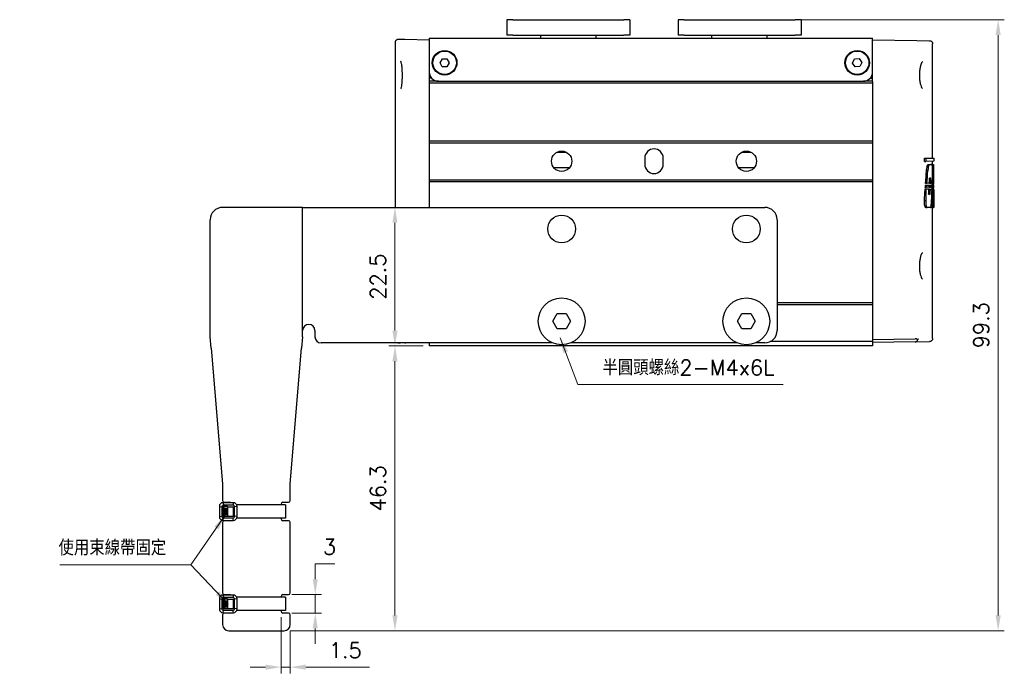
# Model space of a CAD drawing. Header units: inches. Extents: x 0 to 5655, y -2263 to 1330.
# Tile 107 of 239: x 5355 to 5515, y -1097 to -991. Entities that reach past the tile are written whole.
import ezdxf

# ---------------------------------------------------------------- set-up
doc = ezdxf.new("R2010")
doc.units = ezdxf.units.IN
doc.header["$MEASUREMENT"] = 0
for name, color, linetype, lineweight in [('AM_0', 7, 'Continuous', 30), ('AM_5', 3, 'Continuous', 15), ('可見 (ISO)', 7, 'Continuous', 25)]:
    doc.layers.add(name, color=color, linetype=linetype, lineweight=lineweight)
doc.styles.add('尺寸標註', font='romans.shx', dxfattribs={"bigfont": 'CHINESET.SHX'})
doc.dimstyles.new('CNS1', dxfattribs={"dimtxt": 2.5, "dimasz": 2.5, "dimexe": 1, "dimexo": 1, "dimgap": 1.5, "dimtad": 1, "dimtoh": 1, "dimdec": 1, "dimdsep": 46, "dimtxsty": '尺寸標註', "dimcen": 0, "dimclrd": 2, "dimclre": 2, "dimclrt": 1, "dimadec": 0, "dimazin": 2, "dimtp": 0.1, "dimtm": 0.1, "dimtfac": 0.71, "dimtdec": 1, "dimtmove": 0, "dimatfit": 0, "dimfxl": 0, "dimlwd": 13, "dimlwe": 13, "dimarcsym": 0})
doc.dimstyles.new('CNS1$0', dxfattribs={"dimtxt": 2.5, "dimasz": 2.5, "dimexe": 1, "dimexo": 1, "dimgap": 1.5, "dimtad": 1, "dimtoh": 1, "dimdec": 1, "dimdsep": 46, "dimtxsty": '尺寸標註', "dimcen": 0, "dimclrd": 2, "dimclre": 2, "dimclrt": 1, "dimadec": 0, "dimazin": 2, "dimtp": 0.1, "dimtm": 0.1, "dimtfac": 0.71, "dimtdec": 1, "dimtmove": 0, "dimatfit": 0, "dimfxl": 0, "dimlwd": 13, "dimlwe": 13, "dimarcsym": 0})

# ---------------------------------------------------------------- blocks, each defined once
blk = doc.blocks.new('*D782')
at = {"layer": 'AM_5', "color": 2, "lineweight": 13}
for p, q in [((5482.03, -990.93), (5515.02, -990.93)), ((5514.02, -993.43), (5514.02, -1087.71)), ((5399.06, -1090.21), (5515.02, -1090.21))]:
    blk.add_line(p, q, dxfattribs=at)
at = {"layer": 'AM_5', "color": 2}
for points in [[(5513.6, -993.43), (5514.44, -993.43), (5514.02, -990.93)], [(5513.6, -1087.71), (5514.44, -1087.71), (5514.02, -1090.21)]]:
    blk.add_solid(points, dxfattribs=at)
at = {"layer": 'Defpoints', "color": 0}
for p in [(5481.03, -990.93), (5398.06, -1090.21), (5514.02, -1090.21)]:
    blk.add_point(p, dxfattribs=at)
at = {"layer": 'AM_5', "color": 1, "insert": (5511.27, -1040.57), "char_height": 2.5, "attachment_point": 5, "rotation": 90, "style": '尺寸標註'}
blk.add_mtext('99.3', dxfattribs=at)
blk = doc.blocks.new('*D745')
at = {"layer": 'AM_5', "color": 2, "lineweight": 13}
for p, q in [((5420.63, -1043.93), (5415.06, -1043.93)), ((5416.06, -1046.43), (5416.06, -1087.71)), ((5399.06, -1090.21), (5417.06, -1090.21))]:
    blk.add_line(p, q, dxfattribs=at)
at = {"layer": 'AM_5', "color": 2}
for points in [[(5415.64, -1046.43), (5416.48, -1046.43), (5416.06, -1043.93)], [(5415.64, -1087.71), (5416.48, -1087.71), (5416.06, -1090.21)]]:
    blk.add_solid(points, dxfattribs=at)
at = {"layer": 'Defpoints', "color": 0}
for p in [(5421.63, -1043.93), (5398.06, -1090.21), (5416.06, -1090.21)]:
    blk.add_point(p, dxfattribs=at)
at = {"layer": 'AM_5', "color": 1, "insert": (5413.31, -1067.07), "char_height": 2.5, "attachment_point": 5, "rotation": 90, "style": '尺寸標註'}
blk.add_mtext('46.3', dxfattribs=at)
blk = doc.blocks.new('*D784')
at = {"layer": 'AM_5', "color": 2, "lineweight": 13}
for p, q in [((5420.63, -1021.43), (5415.06, -1021.43)), ((5416.06, -1041.43), (5416.06, -1023.93)), ((5420.63, -1043.93), (5415.06, -1043.93))]:
    blk.add_line(p, q, dxfattribs=at)
at = {"layer": 'AM_5', "color": 2}
for points in [[(5415.64, -1023.93), (5416.48, -1023.93), (5416.06, -1021.43)], [(5415.64, -1041.43), (5416.48, -1041.43), (5416.06, -1043.93)]]:
    blk.add_solid(points, dxfattribs=at)
at = {"layer": 'Defpoints', "color": 0}
for p in [(5416.06, -1021.43), (5421.63, -1021.43), (5421.63, -1043.93)]:
    blk.add_point(p, dxfattribs=at)
at = {"layer": 'AM_5', "color": 1, "insert": (5413.31, -1032.68), "char_height": 2.5, "attachment_point": 5, "rotation": 90, "style": '尺寸標註'}
blk.add_mtext('22.5', dxfattribs=at)
blk = doc.blocks.new('*D743')
at = {"layer": 'AM_5', "color": 2, "lineweight": 13}
for p, q in [((5403.12, -1081.83), (5403.12, -1079.33)), ((5403.12, -1079.33), (5406.28, -1079.33)), ((5399.31, -1084.33), (5404.12, -1084.33)), ((5403.12, -1087.33), (5403.12, -1084.33)), ((5399.31, -1087.33), (5404.12, -1087.33)), ((5403.12, -1089.83), (5403.12, -1092.33))]:
    blk.add_line(p, q, dxfattribs=at)
at = {"layer": 'AM_5', "color": 2}
for points in [[(5402.7, -1081.83), (5403.53, -1081.83), (5403.12, -1084.33)], [(5402.7, -1089.83), (5403.53, -1089.83), (5403.12, -1087.33)]]:
    blk.add_solid(points, dxfattribs=at)
at = {"layer": 'Defpoints', "color": 0}
for p in [(5398.31, -1084.33), (5403.12, -1084.33), (5398.31, -1087.33)]:
    blk.add_point(p, dxfattribs=at)
at = {"layer": 'AM_5', "color": 1, "insert": (5405.45, -1076.58), "char_height": 2.5, "attachment_point": 5, "style": '尺寸標註'}
blk.add_mtext('3', dxfattribs=at)
blk = doc.blocks.new('*D778')
at = {"layer": 'AM_5', "color": 2, "lineweight": 13}
for p, q in [((5397.56, -1087.98), (5397.56, -1097.13)), ((5399.06, -1090.21), (5399.06, -1097.13)), ((5395.06, -1096.13), (5392.56, -1096.13)), ((5397.56, -1096.13), (5399.06, -1096.13)), ((5401.56, -1096.13), (5411.94, -1096.13))]:
    blk.add_line(p, q, dxfattribs=at)
at = {"layer": 'AM_5', "color": 2}
for points in [[(5395.06, -1095.71), (5395.06, -1096.54), (5397.56, -1096.13)], [(5401.56, -1095.71), (5401.56, -1096.54), (5399.06, -1096.13)]]:
    blk.add_solid(points, dxfattribs=at)
at = {"layer": 'Defpoints', "color": 0}
for p in [(5397.56, -1086.98), (5399.06, -1089.21), (5399.06, -1096.13)]:
    blk.add_point(p, dxfattribs=at)
at = {"layer": 'AM_5', "color": 1, "insert": (5408, -1093.38), "char_height": 2.5, "attachment_point": 5, "style": '尺寸標註'}
blk.add_mtext('1.5', dxfattribs=at)

msp = doc.modelspace()

# ---------------------------------------------------------------- hatches: boundary and pattern name
h = msp.add_hatch()
h.set_pattern_fill('ANSI34', color=256, scale=0.01, angle=45)
h.set_pattern_definition([(90, (3763.37394, -157.52747), (-0.1905, 5e-17), []), (90, (3763.4057, -157.49572), (-0.1905, 5e-17), []), (90, (3763.43744, -157.46397), (-0.1905, 5e-17), []), (90, (3763.4692, -157.43222), (-0.1905, 5e-17), [])])
h.paths.add_polyline_path([(5388.842, -1070.332), (5388.171, -1070.232), (5388.171, -1071.444), (5388.842, -1071.344)])
h = msp.add_hatch()
h.set_pattern_fill('ANSI34', color=256, scale=0.01, angle=45)
h.set_pattern_definition([(90, (3763.37394, -172.52747), (-0.1905, 5e-17), []), (90, (3763.4057, -172.49572), (-0.1905, 5e-17), []), (90, (3763.43744, -172.46397), (-0.1905, 5e-17), []), (90, (3763.4692, -172.43222), (-0.1905, 5e-17), [])])
h.paths.add_polyline_path([(5388.842, -1085.332), (5388.171, -1085.232), (5388.171, -1086.444), (5388.842, -1086.344)])

# ---------------------------------------------------------------- linework, layer by layer
for p, q in [((5389.813, -1069.403), (5388.142, -1069.403)), ((5388.142, -1069.403), (5388.242, -1069.803)), ((5389.813, -1069.403), (5389.713, -1069.803)), ((5398.28, -1069.732), (5398.28, -1071.936)), ((5387.542, -1070.003), (5387.542, -1071.673)), ((5387.542, -1070.003), (5387.942, -1070.103)), ((5388.171, -1070.232), (5388.842, -1070.332)), ((5388.842, -1070.103), (5388.842, -1070.003)), ((5388.842, -1070.103), (5389.813, -1070.103)), ((5390.413, -1070.003), (5390.013, -1070.103)), ((5390.413, -1071.673), (5390.413, -1070.003)), ((5387.542, -1071.673), (5387.942, -1071.573)), ((5388.142, -1072.273), (5388.242, -1071.873)), ((5388.142, -1072.273), (5389.813, -1072.273)), ((5388.171, -1071.444), (5388.842, -1071.344)), ((5388.842, -1071.673), (5388.242, -1071.673)), ((5388.842, -1071.673), (5388.842, -1071.573)), ((5388.842, -1071.573), (5389.813, -1071.573)), ((5389.813, -1072.273), (5389.713, -1071.873)), ((5390.413, -1071.673), (5390.013, -1071.573)), ((5398.28, -1071.936), (5390.352, -1071.936)), ((5387.542, -1085.003), (5387.542, -1086.673)), ((5387.542, -1085.003), (5387.942, -1085.103)), ((5389.813, -1084.403), (5388.142, -1084.403)), ((5388.142, -1084.403), (5388.242, -1084.803)), ((5388.171, -1085.232), (5388.842, -1085.332)), ((5388.842, -1085.103), (5388.842, -1085.003)), ((5388.842, -1085.103), (5389.813, -1085.103)), ((5389.813, -1084.403), (5389.713, -1084.803)), ((5390.413, -1085.003), (5390.013, -1085.103)), ((5390.413, -1086.673), (5390.413, -1085.003)), ((5398.28, -1084.732), (5398.28, -1086.936)), ((5387.542, -1086.673), (5387.942, -1086.573)), ((5388.142, -1087.273), (5388.242, -1086.873)), ((5388.142, -1087.273), (5389.813, -1087.273)), ((5388.171, -1086.444), (5388.842, -1086.344)), ((5388.842, -1086.673), (5388.242, -1086.673)), ((5388.842, -1086.673), (5388.842, -1086.573)), ((5388.842, -1086.573), (5389.813, -1086.573)), ((5389.813, -1087.273), (5389.713, -1086.873)), ((5390.413, -1086.673), (5390.013, -1086.573)), ((5398.28, -1086.936), (5390.352, -1086.936))]:
    msp.add_line(p, q)
for points in [[(5398.28, -1069.732), (5390.348, -1069.732)], [(5389.813, -1071.573), (5389.813, -1070.103)], [(5389.813, -1086.573), (5389.813, -1085.103)], [(5398.28, -1084.732), (5390.348, -1084.732)]]:
    msp.add_lwpolyline(points)
for points in [[(5387.942, -1070.103), (5387.942, -1071.573, 0.4142136), (5388.242, -1071.873), (5389.713, -1071.873, 0.4142136), (5390.013, -1071.573), (5390.013, -1070.103, 0.4142136), (5389.713, -1069.803), (5388.242, -1069.803, 0.4142136)], [(5387.942, -1085.103), (5387.942, -1086.573, 0.4142136), (5388.242, -1086.873), (5389.713, -1086.873, 0.4142136), (5390.013, -1086.573), (5390.013, -1085.103, 0.4142136), (5389.713, -1084.803), (5388.242, -1084.803, 0.4142136)]]:
    msp.add_lwpolyline(points, format="xyb", close=True)
for points in [[(5388.842, -1070.003), (5388.242, -1070.003, 0.4142136), (5388.142, -1070.103), (5388.142, -1071.573, 0.4142136), (5388.242, -1071.673)], [(5388.842, -1085.003), (5388.242, -1085.003, 0.4142136), (5388.142, -1085.103), (5388.142, -1086.573, 0.4142136), (5388.242, -1086.673)]]:
    msp.add_lwpolyline(points, format="xyb")
for points in [[(5388.842, -1070.032), (5388.842, -1071.644), (5388.171, -1071.644), (5388.171, -1070.032)], [(5388.842, -1085.032), (5388.842, -1086.644), (5388.171, -1086.644), (5388.171, -1085.032)]]:
    msp.add_lwpolyline(points, close=True)
for centre, start, end in [((5388.142, -1070.003), 90, 180), ((5389.813, -1070.003), 0, 90), ((5388.142, -1071.673), 180, 270), ((5389.813, -1071.673), 270, 0), ((5388.142, -1085.003), 90, 180), ((5389.813, -1085.003), 0, 90), ((5388.142, -1086.673), 180, 270), ((5389.813, -1086.673), 270, 0)]:
    msp.add_arc(centre, 0.6, start, end)
at = {"layer": '可見 (ISO)'}
for p, q in [((5434.227, -990.931), (5434.227, -993.431)), ((5435.227, -990.931), (5434.227, -990.931)), ((5435.227, -990.931), (5453.227, -990.931)), ((5454.227, -990.931), (5453.227, -990.931)), ((5454.227, -990.931), (5454.227, -993.431)), ((5462.033, -990.931), (5462.033, -993.431)), ((5463.033, -990.931), (5462.033, -990.931)), ((5463.033, -990.931), (5481.033, -990.931)), ((5482.033, -990.931), (5481.033, -990.931)), ((5482.033, -990.931), (5482.033, -993.431)), ((5416.639, -994.094), (5417.686, -994.112)), ((5417.686, -994.112), (5421.63, -994.181)), ((5421.63, -993.931), (5493.63, -993.931)), ((5421.63, -993.931), (5421.63, -995.431)), ((5435.227, -993.431), (5434.227, -993.431)), ((5435.227, -993.431), (5453.227, -993.431)), ((5439.727, -993.931), (5439.727, -993.431)), ((5448.727, -993.931), (5448.727, -993.431)), ((5454.227, -993.431), (5453.227, -993.431)), ((5463.033, -993.431), (5462.033, -993.431)), ((5463.033, -993.431), (5481.033, -993.431)), ((5467.533, -993.931), (5467.533, -993.431)), ((5476.533, -993.931), (5476.533, -993.431)), ((5482.033, -993.431), (5481.033, -993.431)), ((5493.63, -995.431), (5493.63, -993.931)), ((5493.63, -994.181), (5500.804, -994.306)), ((5500.804, -994.306), (5502.889, -994.343)), ((5416.13, -1021.431), (5416.13, -994.594)), ((5421.63, -995.431), (5421.63, -999.431)), ((5493.63, -999.431), (5493.63, -995.431)), ((5503.38, -1013.44), (5503.38, -994.842)), ((5423.379, -997.924), (5423.76, -997.278)), ((5423.76, -997.278), (5424.511, -997.284)), ((5424.511, -997.284), (5424.88, -997.938)), ((5490.382, -997.989), (5490.705, -997.312)), ((5490.705, -997.312), (5491.453, -997.254)), ((5491.453, -997.254), (5491.878, -997.873)), ((5423.749, -998.578), (5423.379, -997.924)), ((5424.499, -998.584), (5423.749, -998.578)), ((5424.88, -997.938), (5424.499, -998.584)), ((5490.806, -998.608), (5490.382, -997.989)), ((5491.554, -998.55), (5490.806, -998.608)), ((5491.878, -997.873), (5491.554, -998.55)), ((5421.63, -999.431), (5421.63, -1000.981)), ((5422.012, -1000.431), (5421.63, -1000.431)), ((5423.13, -1000.931), (5421.63, -1000.931)), ((5421.63, -1000.981), (5421.63, -1001.231)), ((5423.13, -1000.931), (5492.13, -1000.931)), ((5493.63, -1000.931), (5492.13, -1000.931)), ((5493.248, -1000.431), (5493.63, -1000.431)), ((5493.63, -1000.981), (5493.63, -999.431)), ((5493.63, -1000.981), (5493.63, -1001.231)), ((5421.63, -1001.231), (5421.63, -1010.681)), ((5493.63, -1001.231), (5421.63, -1001.231)), ((5493.63, -1001.231), (5493.63, -1010.681)), ((5421.63, -1010.681), (5421.63, -1010.981)), ((5493.63, -1010.681), (5421.63, -1010.681)), ((5421.63, -1010.981), (5421.63, -1016.981)), ((5493.63, -1010.981), (5421.63, -1010.981)), ((5493.63, -1010.681), (5493.63, -1010.981)), ((5493.63, -1010.981), (5493.63, -1016.981)), ((5456.63, -1013.431), (5456.63, -1014.431)), ((5459.63, -1014.431), (5459.63, -1013.431)), ((5502.043, -1013.417), (5502.25, -1013.42)), ((5502.043, -1013.948), (5502.043, -1013.417)), ((5502.25, -1013.42), (5502.25, -1013.945)), ((5502.25, -1013.42), (5503.58, -1013.444)), ((5503.58, -1013.444), (5503.58, -1013.921)), ((5502.043, -1013.948), (5502.25, -1013.945)), ((5503.58, -1013.921), (5502.25, -1013.945)), ((5502.634, -1014.448), (5502.838, -1014.451)), ((5502.838, -1014.451), (5503.266, -1014.459)), ((5503.266, -1014.459), (5503.065, -1014.455)), ((5503.336, -1014.511), (5503.536, -1014.515)), ((5503.38, -1014.512), (5503.38, -1013.925)), ((5503.38, -1014.461), (5503.524, -1014.463)), ((5503.536, -1014.515), (5503.579, -1014.515)), ((5502.386, -1015.505), (5502.592, -1015.506)), ((5503.11, -1016.664), (5502.887, -1016.668)), ((5421.63, -1016.981), (5421.63, -1017.281)), ((5493.63, -1016.981), (5421.63, -1016.981)), ((5421.63, -1017.281), (5421.63, -1021.431)), ((5493.63, -1017.281), (5421.63, -1017.281)), ((5493.63, -1016.981), (5493.63, -1017.281)), ((5493.63, -1017.281), (5493.63, -1036.934)), ((5502.169, -1018.428), (5502.375, -1018.432)), ((5502.189, -1018.17), (5502.395, -1018.167)), ((5502.217, -1017.801), (5502.423, -1017.805)), ((5502.244, -1017.52), (5502.45, -1017.516)), ((5502.375, -1018.432), (5502.783, -1018.439)), ((5502.795, -1018.16), (5502.395, -1018.167)), ((5502.423, -1017.805), (5502.816, -1017.811)), ((5502.839, -1017.509), (5502.45, -1017.516)), ((5502.82, -1018.439), (5503.023, -1018.443)), ((5502.835, -1018.159), (5503.038, -1018.155)), ((5502.852, -1017.812), (5503.055, -1017.816)), ((5502.867, -1017.509), (5503.07, -1017.505)), ((5503.023, -1018.443), (5503.282, -1018.447)), ((5503.291, -1018.151), (5503.038, -1018.155)), ((5503.055, -1017.816), (5503.303, -1017.82)), ((5503.314, -1017.501), (5503.07, -1017.505)), ((5503.236, -1018.283), (5503.437, -1018.28)), ((5503.281, -1017.633), (5503.481, -1017.629)), ((5503.298, -1017.951), (5503.458, -1017.954)), ((5503.38, -1017.953), (5503.38, -1017.631)), ((5503.38, -1017.821), (5503.579, -1017.825)), ((5503.38, -1018.58), (5503.38, -1018.281)), ((5503.38, -1018.449), (5503.58, -1018.453)), ((5503.566, -1018.277), (5503.437, -1018.28)), ((5503.458, -1017.954), (5503.564, -1017.956)), ((5503.562, -1017.628), (5503.481, -1017.629)), ((5503.563, -1017.497), (5503.578, -1017.496)), ((5503.565, -1018.146), (5503.58, -1018.146)), ((5502.087, -1019.499), (5502.293, -1019.5)), ((5502.731, -1019.286), (5502.979, -1019.29)), ((5503.278, -1018.579), (5503.418, -1018.581)), ((5503.418, -1018.581), (5503.567, -1018.584)), ((5503.571, -1019.506), (5503.579, -1019.507)), ((5503.58, -1018.601), (5503.58, -1021.306)), ((5401.06, -1021.431), (5388.06, -1021.431)), ((5401.06, -1021.431), (5476.13, -1021.431)), ((5401.06, -1041.431), (5401.06, -1021.431)), ((5401.06, -1042.434), (5401.06, -1021.431)), ((5502.049, -1020.333), (5502.255, -1020.334)), ((5502.261, -1021.457), (5502.466, -1021.454)), ((5503.013, -1021.444), (5502.466, -1021.454)), ((5503.013, -1021.444), (5503.156, -1021.442)), ((5503.388, -1021.438), (5503.156, -1021.442)), ((5503.38, -1042.719), (5503.38, -1021.438)), ((5503.388, -1021.438), (5503.514, -1021.435)), ((5503.577, -1021.434), (5503.514, -1021.435)), ((5503.574, -1020.337), (5503.578, -1020.337)), ((5503.577, -1021.434), (5503.578, -1021.434)), ((5386.06, -1042.434), (5386.06, -1023.431)), ((5478.13, -1023.431), (5478.13, -1041.431)), ((5493.63, -1036.934), (5478.13, -1036.934)), ((5493.63, -1037.234), (5478.13, -1037.234)), ((5493.63, -1036.934), (5493.63, -1037.234)), ((5493.63, -1037.234), (5493.63, -1043.234)), ((5441.686, -1039.931), (5442.408, -1038.681)), ((5442.408, -1038.681), (5443.851, -1038.681)), ((5443.851, -1038.681), (5444.573, -1039.931)), ((5471.686, -1039.931), (5472.408, -1038.681)), ((5472.408, -1038.681), (5473.851, -1038.681)), ((5473.851, -1038.681), (5474.573, -1039.931)), ((5442.408, -1041.181), (5441.686, -1039.931)), ((5444.573, -1039.931), (5443.851, -1041.181)), ((5472.408, -1041.181), (5471.686, -1039.931)), ((5474.573, -1039.931), (5473.851, -1041.181)), ((5386.217, -1044.312), (5386.06, -1042.434)), ((5401.06, -1042.434), (5400.903, -1044.312)), ((5403.06, -1041.431), (5403.06, -1042.431)), ((5443.851, -1041.181), (5442.408, -1041.181)), ((5473.851, -1041.181), (5472.408, -1041.181)), ((5441.65, -1043.431), (5404.06, -1043.431)), ((5418.765, -1043.431), (5417.804, -1043.448)), ((5421.63, -1043.431), (5421.63, -1043.931)), ((5493.63, -1043.931), (5421.63, -1043.931)), ((5471.65, -1043.431), (5444.61, -1043.431)), ((5476.13, -1043.431), (5474.61, -1043.431)), ((5493.63, -1043.234), (5476.996, -1043.234)), ((5493.63, -1042.881), (5500.56, -1042.76)), ((5493.63, -1043.234), (5493.63, -1043.931)), ((5500.56, -1043.26), (5493.63, -1043.381)), ((5500.56, -1043.26), (5502.889, -1043.219)), ((5386.217, -1044.312), (5388.06, -1066.334)), ((5399.06, -1066.334), (5400.903, -1044.312)), ((5388.06, -1066.334), (5388.06, -1067.273)), ((5399.06, -1067.273), (5399.06, -1066.334)), ((5388.06, -1067.273), (5388.06, -1068.212)), ((5399.06, -1068.212), (5399.06, -1067.273)), ((5388.06, -1068.212), (5388.06, -1069.034)), ((5388.36, -1069.334), (5389.26, -1069.334)), ((5397.56, -1069.732), (5397.56, -1069.634)), ((5397.86, -1069.334), (5398.76, -1069.334)), ((5399.06, -1069.034), (5399.06, -1068.212)), ((5388.06, -1072.634), (5388.06, -1084.034)), ((5389.26, -1072.334), (5388.36, -1072.334)), ((5397.56, -1072.034), (5397.56, -1071.936)), ((5398.76, -1072.334), (5397.86, -1072.334)), ((5399.06, -1084.034), (5399.06, -1072.634)), ((5388.36, -1084.334), (5389.26, -1084.334)), ((5397.56, -1084.732), (5397.56, -1084.634)), ((5397.86, -1084.334), (5398.76, -1084.334)), ((5397.56, -1087.034), (5397.56, -1086.936)), ((5388.06, -1087.634), (5388.06, -1089.215)), ((5389.26, -1087.334), (5388.36, -1087.334)), ((5398.76, -1087.334), (5397.86, -1087.334)), ((5399.06, -1089.215), (5399.06, -1087.634)), ((5389.06, -1090.215), (5398.06, -1090.215))]:
    msp.add_line(p, q, dxfattribs=at)
for centre, radius in [((5424.13, -997.931), 2), ((5424.13, -997.931), 1.9), ((5491.13, -997.931), 2), ((5491.13, -997.931), 1.9), ((5443.13, -1013.931), 1.65), ((5473.13, -1013.931), 1.65), ((5443.13, -1024.931), 2.25), ((5473.13, -1024.931), 2.25), ((5443.13, -1039.931), 3.8), ((5473.13, -1039.931), 3.8)]:
    msp.add_circle(centre, radius, dxfattribs=at)
for centre, radius, start, end in [((5423.13, -999.431), 1.5, 180, 270), ((5492.13, -999.431), 1.5, 270, 0), ((5458.13, -1013.431), 1.5, 0, 180), ((5458.13, -1014.431), 1.5, 180, 0), ((5388.06, -1023.431), 2, 90, 180), ((5476.13, -1023.431), 2, 0, 90), ((5402.06, -1041.431), 1, 0, 180), ((5404.06, -1042.431), 1, 180, 270), ((5476.13, -1041.431), 2, 270, 0), ((5388.36, -1069.034), 0.3, 180, 270), ((5389.26, -1069.634), 0.3, 50.4478, 90), ((5397.86, -1069.634), 0.3, 90, 180), ((5398.76, -1069.034), 0.3, 270, 0), ((5388.36, -1072.634), 0.3, 90, 180), ((5389.26, -1072.034), 0.3, 270, 307.02651), ((5397.86, -1072.034), 0.3, 180, 270), ((5398.76, -1072.634), 0.3, 0, 90), ((5388.36, -1084.034), 0.3, 180, 270), ((5398.76, -1084.034), 0.3, 270, 0), ((5389.26, -1084.634), 0.3, 50.4478, 90), ((5397.86, -1084.634), 0.3, 90, 180), ((5389.26, -1087.034), 0.3, 270, 307.02651), ((5397.86, -1087.034), 0.3, 180, 270), ((5388.36, -1087.634), 0.3, 90, 180), ((5398.76, -1087.634), 0.3, 0, 90), ((5389.06, -1089.215), 1, 180, 270), ((5398.06, -1089.215), 1, 270, 0)]:
    msp.add_arc(centre, radius, start, end, dxfattribs=at)
for centre, major_axis, ratio, start_param, end_param in [((5019.07, -1005.722), (483.599, -27.563), 0.9518055, 0.0403762, 0.0407489), ((5017.121, -1005.722), (485.744, -27.685), 0.9518055, 0.0340978, 0.0408246), ((5013.597, -1016.307), (489.264, 27.886), 0.9518055, 6.2205422, 6.2272143), ((5050.812, -985.095), (451.866, -25.754), 0.9518055, 6.2676684, 6.272357), ((5048.727, -985.081), (454.148, -25.885), 0.9518055, 6.2680231, 6.2726769), ((5037.671, -995.248), (465.224, 26.301), 0.9509983, 6.1735593, 6.1754598), ((5040.871, -994.479), (461.833, -26.11), 0.9509983, 0.0070102, 0.0089245), ((5038.893, -994.474), (464.009, -26.233), 0.9509983, 0.0072522, 0.0091576), ((5018.326, -1004.837), (484.54, 27.617), 0.9518055, 6.1959616, 6.198897), ((5013.593, -1016.07), (489.267, -27.886), 0.9518055, 0.0567532, 0.0595571), ((5056.352, -985.408), (446.321, -25.438), 0.9518055, 6.2628038, 6.2653291), ((5457.631, -983.705), (0.938, -140.961), 0.324485, 1.3216306, 1.3243308), ((5054.252, -985.391), (448.618, -25.569), 0.9518055, 6.2631728, 6.2656789), ((5457.622, -983.698), (0.945, -141.591), 0.324513, 1.3227256, 1.3253607), ((5032.766, -995.168), (470.105, 26.794), 0.9518055, 6.169543, 6.1714361), ((5036.126, -994.406), (466.556, -26.592), 0.9518055, 0.0038534, 0.0057615), ((5457.633, -994.669), (-0.943, -141.573), 0.3244774, 1.40626, 1.4087532), ((5457.625, -993.909), (0.939, -140.97), 0.3245044, 1.395756, 1.398253), ((5034.111, -994.401), (468.768, -26.718), 0.9518055, 0.0040965, 0.0059956), ((5457.624, -993.909), (0.943, -141.587), 0.3245057, 1.3965407, 1.3989757), ((5020.489, -1004.964), (482.379, 27.494), 0.9518055, 6.1899596, 6.1940571), ((5457.63, -1012.634), (3.196, -55.505), 0.8222363, 1.4216371, 1.4240157), ((5019.07, -1005.722), (483.599, -27.563), 0.9518055, 0.033977, 0.0342621), ((5457.636, -1004.877), (-0.943, -141.568), 0.3244643, 1.4790556, 1.4814039), ((5457.63, -1012.634), (3.21, -55.748), 0.8222368, 1.4221447, 1.4280097), ((5457.631, -1019.738), (-0.855, 223.216), 0.2058141, 4.718145, 4.7195859), ((5457.632, -1016.003), (0.942, -141.574), 0.3244783, 1.5534981, 1.5557667), ((5013.877, -1015.983), (488.984, -27.87), 0.9518055, 0.052253, 0.0545136), ((5457.63, -1012.668), (3.277, -55.497), 0.8258607, 1.363513, 1.4154564), ((5382.798, -1017.372), (120.751, 3.422), 0.7876167, 6.2044937, 6.2240286), ((3495.912, -1042.792), (1994.635, 231.057), 0.9884314, 6.1772818, 6.1782167), ((4142.53, -1019.915), (1355.157, -128.728), 0.9828225, 0.0952167, 0.097347), ((5500.551, -1043.26), (-0.355, -0.365), 0.9656926, 3.0368334, 3.9139005)]:
    msp.add_ellipse(centre, major_axis=major_axis, ratio=ratio, start_param=start_param, end_param=end_param, dxfattribs=at)
for points, knots in [([(5416.13, -994.594), (5416.13, -994.54), (5416.139, -994.485), (5416.168, -994.399), (5416.184, -994.365), (5416.231, -994.287), (5416.268, -994.244), (5416.336, -994.188), (5416.364, -994.169), (5416.441, -994.127), (5416.494, -994.109), (5416.578, -994.096), (5416.609, -994.093), (5416.639, -994.094)], [0, 0, 0, 0, 0.016137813, 0.016137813, 0.027269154, 0.027269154, 0.043677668, 0.043677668, 0.053667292, 0.053667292, 0.070102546, 0.070102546, 0.079140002, 0.079140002, 0.079140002, 0.079140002]), ([(5502.889, -994.343), (5502.907, -994.343), (5502.926, -994.344), (5502.964, -994.349), (5502.982, -994.353), (5503.041, -994.367), (5503.081, -994.383), (5503.154, -994.423), (5503.189, -994.447), (5503.251, -994.504), (5503.278, -994.537), (5503.323, -994.608), (5503.342, -994.646), (5503.371, -994.736), (5503.38, -994.79), (5503.38, -994.842)], [0, 0, 0, 0, 0.005665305, 0.005665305, 0.011258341, 0.011258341, 0.023854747, 0.023854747, 0.036451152, 0.036451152, 0.049047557, 0.049047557, 0.061643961, 0.061643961, 0.077460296, 0.077460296, 0.077460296, 0.077460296]), ([(5417.019, -1002.177), (5417.019, -1002.177), (5417.021, -1002.174), (5417.031, -1002.155), (5417.043, -1002.129), (5417.075, -1002.039), (5417.096, -1001.962), (5417.142, -1001.746), (5417.167, -1001.595), (5417.212, -1001.235), (5417.232, -1001.019), (5417.26, -1000.558), (5417.269, -1000.306), (5417.271, -999.994), (5417.272, -999.932), (5417.271, -999.682), (5417.266, -999.494), (5417.248, -999.07), (5417.231, -998.835), (5417.189, -998.418), (5417.162, -998.232), (5417.106, -997.932), (5417.074, -997.814), (5417.036, -997.716), (5417.025, -997.695), (5417.019, -997.686), (5417.019, -997.685), (5417.019, -997.685)], [0.04344267, 0.04344267, 0.04344267, 0.04344267, 0.05792623, 0.05792623, 0.09186812, 0.09186812, 0.14379979, 0.14379979, 0.21096726, 0.21096726, 0.28478051, 0.28478051, 0.3599677, 0.3599677, 0.37860414, 0.37860414, 0.43487226, 0.43487226, 0.51064015, 0.51064015, 0.58602018, 0.58602018, 0.66059659, 0.66059659, 0.69361445, 0.69361445, 0.70175975, 0.70175975, 0.70175975, 0.70175975]), ([(5501.716, -997.785), (5501.716, -997.785), (5501.712, -997.786), (5501.683, -997.806), (5501.632, -997.861), (5501.54, -998.031), (5501.497, -998.134), (5501.408, -998.402), (5501.364, -998.578), (5501.291, -998.973), (5501.263, -999.198), (5501.238, -999.542), (5501.233, -999.657), (5501.23, -999.802), (5501.229, -999.83), (5501.228, -999.902), (5501.228, -999.946), (5501.23, -1000.119), (5501.234, -1000.25), (5501.257, -1000.604), (5501.283, -1000.827), (5501.351, -1001.228), (5501.395, -1001.411), (5501.492, -1001.72), (5501.547, -1001.848), (5501.647, -1002.021), (5501.696, -1002.066), (5501.714, -1002.076), (5501.716, -1002.077), (5501.716, -1002.077)], [0.02058745, 0.02058745, 0.02058745, 0.02058745, 0.04261405, 0.04261405, 0.1117834, 0.1117834, 0.16974833, 0.16974833, 0.23898281, 0.23898281, 0.31045124, 0.31045124, 0.34520826, 0.34520826, 0.35385918, 0.35385918, 0.36683885, 0.36683885, 0.40592037, 0.40592037, 0.47572147, 0.47572147, 0.54586335, 0.54586335, 0.61722936, 0.61722936, 0.6863431, 0.6863431, 0.70106315, 0.70106315, 0.70106315, 0.70106315]), ([(5502.386, -1015.505), (5502.388, -1015.487), (5502.389, -1015.47), (5502.409, -1015.246), (5502.436, -1015.059), (5502.496, -1014.76), (5502.534, -1014.631), (5502.594, -1014.501), (5502.614, -1014.469), (5502.634, -1014.448)], [0.05800558, 0.05800558, 0.05800558, 0.05800558, 0.06332183, 0.06332183, 0.12664365, 0.12664365, 0.19106866, 0.19106866, 0.22382893, 0.22382893, 0.22382893, 0.22382893]), ([(5502.838, -1014.451), (5502.818, -1014.473), (5502.797, -1014.505), (5502.738, -1014.634), (5502.701, -1014.763), (5502.641, -1015.061), (5502.614, -1015.248), (5502.594, -1015.471), (5502.593, -1015.489), (5502.592, -1015.506)], [-0.7314097, -0.7314097, -0.7314097, -0.7314097, -0.69875863, -0.69875863, -0.63448123, -0.63448123, -0.57129406, -0.57129406, -0.56599594, -0.56599594, -0.56599594, -0.56599594]), ([(5503.366, -1015.514), (5503.366, -1015.475), (5503.366, -1015.436), (5503.366, -1015.398), (5503.366, -1015.28), (5503.364, -1015.155), (5503.355, -1014.924), (5503.348, -1014.819), (5503.331, -1014.652), (5503.32, -1014.579), (5503.294, -1014.483), (5503.28, -1014.459), (5503.266, -1014.459), (5503.266, -1014.459), (5503.266, -1014.459)], [-0.0114878, -0.0114878, -0.0114878, -0.0114878, 0, 0, 0, 0.03528496, 0.03528496, 0.07056992, 0.07056992, 0.10613165, 0.10613165, 0.14169339, 0.14169339, 0.14222977, 0.14222977, 0.14222977, 0.14222977]), ([(5502.261, -1021.457), (5502.237, -1021.453), (5502.211, -1021.429), (5502.159, -1021.337), (5502.133, -1021.263), (5502.093, -1021.092), (5502.075, -1020.985), (5502.051, -1020.75), (5502.045, -1020.622), (5502.045, -1020.502), (5502.045, -1020.447), (5502.046, -1020.39), (5502.049, -1020.333)], [0.44147773, 0.44147773, 0.44147773, 0.44147773, 0.47423364, 0.47423364, 0.5113279, 0.5113279, 0.54744876, 0.54744876, 0.58356962, 0.58356962, 0.58356962, 0.60011318, 0.60011318, 0.60011318, 0.60011318]), ([(5502.255, -1020.334), (5502.253, -1020.39), (5502.252, -1020.447), (5502.252, -1020.623), (5502.258, -1020.751), (5502.282, -1020.986), (5502.3, -1021.093), (5502.34, -1021.262), (5502.366, -1021.335), (5502.417, -1021.426), (5502.443, -1021.449), (5502.466, -1021.454)], [-0.30715367, -0.30715367, -0.30715367, -0.30715367, -0.2906613, -0.2906613, -0.25441883, -0.25441883, -0.21817636, -0.21817636, -0.18148737, -0.18148737, -0.14912717, -0.14912717, -0.14912717, -0.14912717]), ([(5503.013, -1021.444), (5503.036, -1021.425), (5503.059, -1021.387), (5503.11, -1021.242), (5503.137, -1021.113), (5503.177, -1020.815), (5503.194, -1020.628), (5503.206, -1020.393), (5503.208, -1020.362), (5503.209, -1020.331)], [-0.23236406, -0.23236406, -0.23236406, -0.23236406, -0.18913603, -0.18913603, -0.12550456, -0.12550456, -0.06275228, -0.06275228, -0.05347203, -0.05347203, -0.05347203, -0.05347203]), ([(5503.578, -1020.337), (5503.578, -1020.392), (5503.577, -1020.448), (5503.577, -1020.619), (5503.578, -1020.744), (5503.579, -1020.974), (5503.579, -1021.079), (5503.58, -1021.245), (5503.58, -1021.316), (5503.579, -1021.406), (5503.579, -1021.429), (5503.578, -1021.434)], [-0.29746542, -0.29746542, -0.29746542, -0.29746542, -0.28131735, -0.28131735, -0.24615925, -0.24615925, -0.21100115, -0.21100115, -0.17584149, -0.17584149, -0.14486418, -0.14486418, -0.14486418, -0.14486418]), ([(5501.716, -1028.785), (5501.716, -1028.785), (5501.712, -1028.786), (5501.683, -1028.806), (5501.632, -1028.861), (5501.54, -1029.031), (5501.497, -1029.134), (5501.408, -1029.402), (5501.364, -1029.578), (5501.291, -1029.973), (5501.263, -1030.198), (5501.238, -1030.542), (5501.233, -1030.657), (5501.23, -1030.802), (5501.229, -1030.83), (5501.228, -1030.902), (5501.228, -1030.946), (5501.23, -1031.119), (5501.234, -1031.25), (5501.257, -1031.604), (5501.283, -1031.827), (5501.351, -1032.228), (5501.395, -1032.411), (5501.492, -1032.72), (5501.547, -1032.848), (5501.647, -1033.021), (5501.696, -1033.066), (5501.714, -1033.076), (5501.716, -1033.077), (5501.716, -1033.077)], [0.02058745, 0.02058745, 0.02058745, 0.02058745, 0.04261405, 0.04261405, 0.1117834, 0.1117834, 0.16974833, 0.16974833, 0.23898281, 0.23898281, 0.31045124, 0.31045124, 0.34520826, 0.34520826, 0.35385918, 0.35385918, 0.36683885, 0.36683885, 0.40592037, 0.40592037, 0.47572147, 0.47572147, 0.54586335, 0.54586335, 0.61722936, 0.61722936, 0.6863431, 0.6863431, 0.70106315, 0.70106315, 0.70106315, 0.70106315]), ([(5416.638, -1043.468), (5416.585, -1043.469), (5416.53, -1043.461), (5416.466, -1043.441), (5416.453, -1043.436), (5416.441, -1043.431)], [0, 0, 0, 0, 0.016137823, 0.016137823, 0.020194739, 0.020194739, 0.020194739, 0.020194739]), ([(5417.804, -1043.448), (5417.032, -1043.461), (5416.638, -1043.468), (5416.638, -1043.468), (5416.638, -1043.468), (5416.638, -1043.468), (5416.638, -1043.468)], [2.98138564, 2.98138564, 2.98138564, 2.98138564, 3.1415926, 3.1415926, 3.1415926, 3.14159265, 3.14159265, 3.14159265, 3.14159265]), ([(5417.668, -1043.431), (5417.688, -1043.436), (5417.709, -1043.441), (5417.754, -1043.447), (5417.779, -1043.448), (5417.804, -1043.448)], [0.048762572, 0.048762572, 0.048762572, 0.048762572, 0.05531586, 0.05531586, 0.062797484, 0.062797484, 0.062797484, 0.062797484]), ([(5500.56, -1043.26), (5500.591, -1043.259), (5500.622, -1043.256), (5500.683, -1043.244), (5500.712, -1043.235), (5500.781, -1043.205), (5500.815, -1043.181), (5500.876, -1043.122), (5500.9, -1043.086), (5500.931, -1043.011), (5500.939, -1042.972), (5500.941, -1042.933)], [0.000000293, 0.000000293, 0.000000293, 0.000000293, 0.009324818, 0.009324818, 0.018922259, 0.018922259, 0.033210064, 0.033210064, 0.049668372, 0.049668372, 0.066016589, 0.066016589, 0.066016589, 0.066016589]), ([(5501.025, -1042.76), (5501.022, -1042.769), (5501.019, -1042.778), (5501.009, -1042.808), (5501, -1042.828), (5500.976, -1042.877), (5500.96, -1042.905), (5500.941, -1042.933)], [-0.003851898, -0.003851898, -0.003851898, -0.003851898, 0, 0, 0.008616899, 0.008616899, 0.020897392, 0.020897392, 0.020897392, 0.020897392]), ([(5503.38, -1042.719), (5503.38, -1042.773), (5503.371, -1042.828), (5503.342, -1042.914), (5503.326, -1042.948), (5503.278, -1043.026), (5503.242, -1043.069), (5503.174, -1043.125), (5503.146, -1043.144), (5503.069, -1043.186), (5503.015, -1043.204), (5502.949, -1043.215), (5502.937, -1043.216), (5502.919, -1043.218), (5502.913, -1043.218), (5502.904, -1043.219), (5502.901, -1043.219), (5502.896, -1043.219), (5502.895, -1043.219), (5502.892, -1043.219), (5502.892, -1043.219), (5502.89, -1043.219), (5502.89, -1043.219), (5502.889, -1043.219), (5502.889, -1043.219), (5502.889, -1043.219), (5502.889, -1043.219), (5502.889, -1043.219), (5502.889, -1043.219), (5502.888, -1043.219), (5502.889, -1043.219), (5502.889, -1043.219)], [0, 0, 0, 0, 0.016139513, 0.016139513, 0.027264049, 0.027264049, 0.043672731, 0.043672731, 0.053661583, 0.053661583, 0.070096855, 0.070096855, 0.073741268, 0.073741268, 0.075572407, 0.075572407, 0.076489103, 0.076489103, 0.076947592, 0.076947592, 0.077176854, 0.077176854, 0.077291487, 0.077291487, 0.077348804, 0.077348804, 0.077377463, 0.077377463, 0.077391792, 0.077391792, 0.077470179, 0.077470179, 0.077470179, 0.077470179])]:
    msp.add_open_spline(points, degree=3, knots=knots, dxfattribs=at)
for points, weights in [([(5442.442, -1012.431), (5443.13, -1012.431), (5443.817, -1012.431)], [1.79251403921, 1.97176544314, 1.79251403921]), ([(5472.442, -1012.431), (5473.13, -1012.431), (5473.817, -1012.431)], [1.79251403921, 1.97176544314, 1.79251403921]), ([(5441.817, -1014.931), (5443.13, -1014.931), (5444.442, -1014.931)], [2.88408998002, 4.75874846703, 2.88408998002]), ([(5471.817, -1014.931), (5473.13, -1014.931), (5474.442, -1014.931)], [2.88408998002, 4.75874846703, 2.88408998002])]:
    msp.add_rational_spline(points, weights, degree=2, dxfattribs=at)
for points in [[(5503.064, -1014.455), (5503.064, -1014.455), (5503.065, -1014.455), (5503.065, -1014.455)], [(5503.524, -1014.463), (5503.527, -1014.477), (5503.531, -1014.494), (5503.533, -1014.515)], [(5503.359, -1016.145), (5503.362, -1015.934), (5503.365, -1015.723), (5503.366, -1015.514)], [(5502.049, -1020.333), (5502.056, -1020.051), (5502.069, -1019.773), (5502.087, -1019.499)], [(5502.293, -1019.5), (5502.276, -1019.774), (5502.263, -1020.052), (5502.255, -1020.334)], [(5503.579, -1019.507), (5503.579, -1019.782), (5503.578, -1020.061), (5503.578, -1020.337)]]:
    msp.add_open_spline(points, degree=3, dxfattribs=at)

# ---------------------------------------------------------------- texts
at = {"layer": 'AM_0', "color": 1, "char_height": 2.5, "style": '尺寸標註'}
for s, insert, attachment_point in [('半圓頭螺絲2-M4x6L', (5449.752, -1048.712), 7), ('使用束線帶固定', (5378.921, -1077.992), 9)]:
    msp.add_mtext(s, dxfattribs=dict(at, insert=insert, attachment_point=attachment_point))

# ---------------------------------------------------------------- dimensions: what is measured, and where the dimension line sits
at = {"layer": 'AM_5'}
for base, p1, p2, override, picture, middle in [((5514.019, -1090.215), (5481.033, -990.931), (5398.06, -1090.215), {"dimpost": '', "dimfxl": 4, "dimarcsym": 1}, '*D782', (5511.269, -1040.573)), ((5416.06, -1021.431), (5421.63, -1043.931), (5421.63, -1021.431), {"dimfxl": 4, "dimarcsym": 1}, '*D784', (5413.31, -1032.681)), ((5416.06, -1090.215), (5421.63, -1043.931), (5398.06, -1090.215), {"dimpost": '', "dimfxl": 4, "dimarcsym": 1}, '*D745', (5413.31, -1067.073)), ((5403.116, -1084.334), (5398.31, -1087.334), (5398.31, -1084.334), {"dimpost": '', "dimfxl": 4, "dimarcsym": 1}, '*D743', (5405.449, -1076.584))]:
    dim = msp.add_linear_dim(base=base, p1=p1, p2=p2, angle=90, dimstyle='CNS1$0', override=override, dxfattribs=at)
    dim.commit()
    dim.dimension.update_dxf_attribs({"geometry": picture, "text_midpoint": middle})
dim = msp.add_linear_dim(base=(5399.06, -1096.125), p1=(5397.56, -1086.985), p2=(5399.06, -1089.215), dimstyle='CNS1$0', override={"dimfxl": 4, "dimarcsym": 1}, dxfattribs=at)
dim.commit()
dim.dimension.update_dxf_attribs({"geometry": '*D778', "text_midpoint": (5408, -1093.375)})

# ---------------------------------------------------------------- leaders
at = {"layer": 'AM_0', "annotation_type": 0, "has_hookline": 1}
for points, hookline_direction, text_width in [([(5442.901, -1042.602), (5445.752, -1050.212), (5448.252, -1050.212)], 0, 29.368), ([(5388.493, -1071.449), (5382.921, -1079.492), (5380.421, -1079.492)], 1, 17.292)]:
    msp.add_leader(points, dimstyle='CNS1', dxfattribs=dict(at, hookline_direction=hookline_direction, text_width=text_width))
at = {"layer": 'AM_0'}
msp.add_leader([(5388.953, -1085.889), (5382.921, -1079.492)], dimstyle='CNS1', override={"dimgap": 1.5, "dimtad": 0, "dimfxl": 4, "dimarcsym": 1}, dxfattribs=at)

doc.saveas('drawing.dxf')
